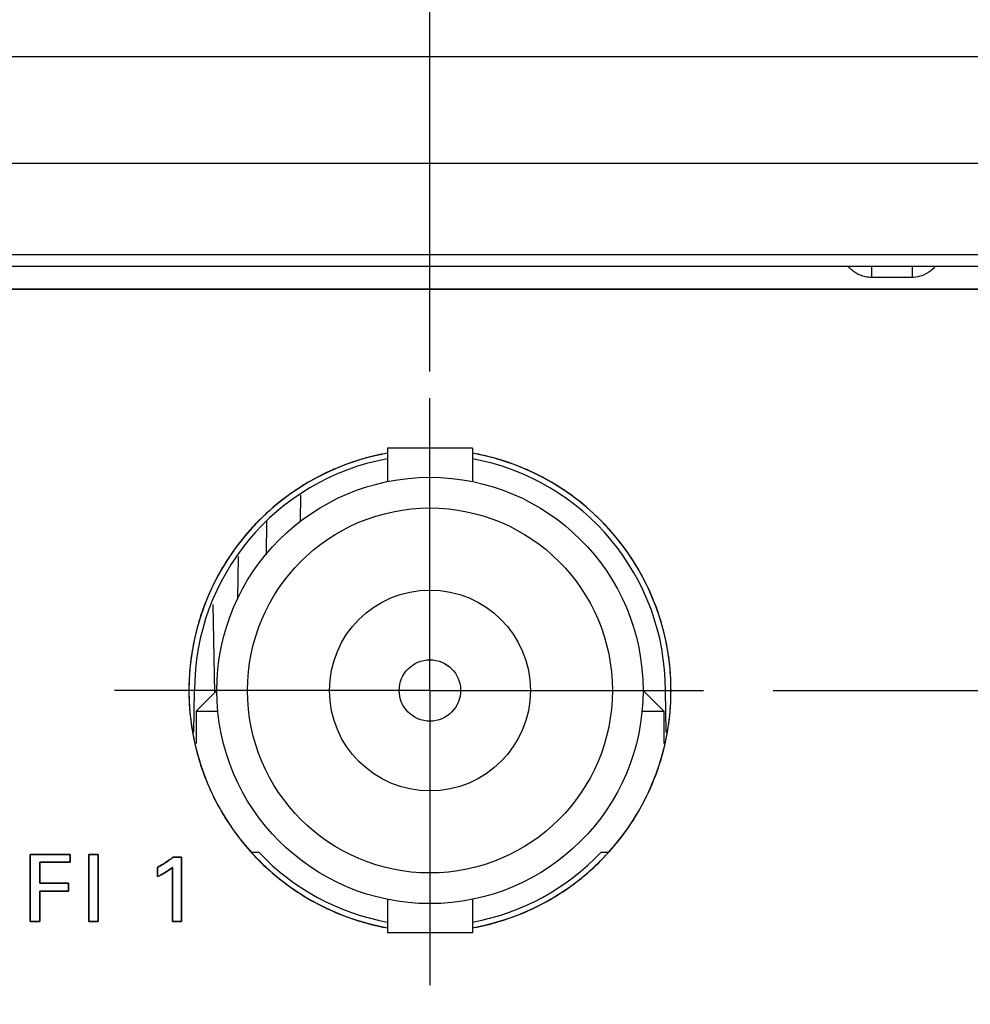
# Model space of a CAD drawing. Header units: inches. Extents: x 0 to 34, y 0 to 22.
# Tile 58 of 73: x 28.298 to 29.15, y 11.021 to 11.903. Entities that reach past the tile are written whole.
import ezdxf

# ---------------------------------------------------------------- set-up
doc = ezdxf.new("R2010")
doc.units = ezdxf.units.IN
doc.header["$LTSCALE"] = 1.87
doc.header["$MEASUREMENT"] = 0
doc.linetypes.add('CENTER', pattern=[0.6, 0.375, -0.075, 0.075, -0.075])
doc.layers.get('0').update_dxf_attribs({"linetype": 'CONTINUOUS'})
for name, color, linetype in [('DATUMCURVES', 7, 'CONTINUOUS'), ('DEFAULT_1', 7, 'CENTER'), ('DIMENSIONS', 7, 'CONTINUOUS')]:
    doc.layers.add(name, color=color, linetype=linetype)
doc.styles.get("Standard").update_dxf_attribs({"font": 'txt', "width": 0.8})
doc.dimstyles.new('DIMSTYLE_1', dxfattribs={"dimtxt": 0.125, "dimasz": 0.18, "dimexe": 0.18, "dimexo": 0.0625, "dimgap": 0.09, "dimtad": 0, "dimtih": 1, "dimtoh": 1, "dimdec": 3, "dimzin": 4, "dimdsep": 46, "dimtxsty": 'STANDARD', "dimblk": '_FILLED', "dimblk1": '_FILLED', "dimblk2": '_FILLED', "dimcen": 0.09, "dimadec": 0, "dimazin": 0, "dimtp": 0.001, "dimtm": 0.001, "dimtfac": 1, "dimtdec": 3, "dimtofl": 0, "dimtmove": 0, "dimatfit": 3, "dimldrblk": '_FILLED', "dimfxl": 1, "dimtolj": 1, "dimtzin": 4, "dimarcsym": 0})

# ---------------------------------------------------------------- blocks, each defined once
blk = doc.blocks.new('_FILLED')
at = {"color": 0, "linetype": 'BYBLOCK'}
blk.add_solid([(0, 0), (-1, 0.1736), (-1, -0.1736)], dxfattribs=at)
blk = doc.blocks.new('*D4')
at = {"layer": 'DIMENSIONS', "color": 2, "linetype": 'CONTINUOUS'}
for p, q in [((28.66545, 11.58765), (28.66545, 13.49472)), ((30.21208, 11.21922), (30.21208, 13.49472)), ((28.66545, 13.36972), (28.30545, 13.36972)), ((30.21208, 13.36972), (30.57208, 13.36972))]:
    blk.add_line(p, q, dxfattribs=at)
at = {"layer": 'DIMENSIONS', "color": 2, "linetype": 'CONTINUOUS', "xscale": 0.18, "yscale": 0.18, "zscale": 0.18}
blk.add_blockref('_FILLED', (28.66545, 13.36972), dxfattribs=at)
at = {"layer": 'DIMENSIONS', "color": 2, "linetype": 'CONTINUOUS', "xscale": 0.18, "yscale": 0.18, "zscale": 0.18, "rotation": 180}
blk.add_blockref('_FILLED', (30.21208, 13.36972), dxfattribs=at)
at = {"layer": 'DIMENSIONS', "color": 2, "linetype": 'CONTINUOUS', "width": 0.8}
for s, p in [('[', (29.44134, 13.30722)), (']', (30.04134, 13.30722)), ('1.547', (28.81634, 13.30722)), ('39.28', (29.54134, 13.30722))]:
    blk.add_text(s, height=0.125, dxfattribs=at).set_placement(p)
blk = doc.blocks.new('*D5')
at = {"layer": 'DIMENSIONS', "color": 2, "linetype": 'CONTINUOUS'}
for p, q in [((31.31045, 11.30172), (31.31045, 11.66172)), ((28.97312, 11.30172), (31.43545, 11.30172)), ((30.1651, 10.55572), (31.43545, 10.55572)), ((31.31045, 10.55572), (31.31045, 10.19572))]:
    blk.add_line(p, q, dxfattribs=at)
at = {"layer": 'DIMENSIONS', "color": 2, "linetype": 'CONTINUOUS', "xscale": 0.18, "yscale": 0.18, "zscale": 0.18}
for p, rotation in [((31.31045, 11.30172), 270), ((31.31045, 10.55572), 90)]:
    blk.add_blockref('_FILLED', p, dxfattribs=dict(at, rotation=rotation))
at = {"layer": 'DIMENSIONS', "color": 2, "linetype": 'CONTINUOUS', "width": 0.8}
for s, p in [('[', (31.22295, 10.8861)), (']', (31.82295, 10.8861)), ('.746', (30.69795, 10.8861)), ('18.95', (31.32295, 10.8861))]:
    blk.add_text(s, height=0.125, dxfattribs=at).set_placement(p)
blk = doc.blocks.new('*D11')
at = {"layer": 'DIMENSIONS', "color": 2, "linetype": 'CONTINUOUS'}
for p, q in [((27.90045, 11.60738), (27.90045, 12.74472)), ((28.66545, 11.62623), (28.66545, 12.74472)), ((27.90045, 12.61972), (27.58313, 12.61972)), ((28.66545, 12.61972), (29.02545, 12.61972))]:
    blk.add_line(p, q, dxfattribs=at)
at = {"layer": 'DIMENSIONS', "color": 2, "linetype": 'CONTINUOUS', "xscale": 0.18, "yscale": 0.18, "zscale": 0.18}
blk.add_blockref('_FILLED', (27.90045, 12.61972), dxfattribs=at)
at = {"layer": 'DIMENSIONS', "color": 2, "linetype": 'CONTINUOUS', "xscale": 0.18, "yscale": 0.18, "zscale": 0.18, "rotation": 180}
blk.add_blockref('_FILLED', (28.66545, 12.61972), dxfattribs=at)
at = {"layer": 'DIMENSIONS', "color": 2, "linetype": 'CONTINUOUS', "width": 0.8}
for s, p in [('[', (26.82063, 12.55722)), (']', (27.42063, 12.55722)), ('2X ', (25.99563, 12.55722)), ('.765', (26.29563, 12.55722)), ('19.43', (26.92063, 12.55722))]:
    blk.add_text(s, height=0.125, dxfattribs=at).set_placement(p)

msp = doc.modelspace()

# ---------------------------------------------------------------- linework, layer by layer
at = {"color": 7, "linetype": 'CONTINUOUS'}
for p, q in [((26.35709, 11.86972), (30.01382, 11.86972)), ((26.34853, 11.77408), (30.02238, 11.77408)), ((30.10661, 11.69216), (26.26429, 11.69216)), ((30.11853, 11.68172), (26.25238, 11.68172)), ((29.06098, 11.68172), (29.06098, 11.67181)), ((29.09742, 11.68172), (29.09742, 11.67181)), ((29.09742, 11.67181), (29.06098, 11.67181)), ((26.30545, 11.66122), (30.06545, 11.66122)), ((28.62745, 11.51872), (28.62745, 11.4889)), ((28.70345, 11.51872), (28.62745, 11.51872)), ((28.70345, 11.51872), (28.70345, 11.4889)), ((28.5494, 11.45302), (28.54982, 11.47668)), ((28.51889, 11.42331), (28.51941, 11.45335)), ((28.4932, 11.38344), (28.49387, 11.42175)), ((28.47098, 11.37889), (28.47237, 11.29964)), ((28.4538, 11.26426), (28.45445, 11.30172)), ((28.47445, 11.30172), (28.45595, 11.28322)), ((28.85645, 11.30172), (28.87495, 11.28322)), ((28.8771, 11.26426), (28.87645, 11.30172)), ((28.45595, 11.28322), (28.45595, 11.25413)), ((28.45595, 11.28322), (28.47535, 11.28322)), ((28.85555, 11.28322), (28.87495, 11.28322)), ((28.87495, 11.28322), (28.87495, 11.25413)), ((28.30737, 11.15484), (28.30737, 11.09467)), ((28.34321, 11.15484), (28.30737, 11.15484)), ((28.34321, 11.14774), (28.34321, 11.15484)), ((28.35978, 11.15484), (28.35978, 11.09467)), ((28.36811, 11.15484), (28.35978, 11.15484)), ((28.36811, 11.09467), (28.36811, 11.15484)), ((28.44271, 11.15233), (28.43528, 11.15233)), ((28.44271, 11.09467), (28.44271, 11.15233)), ((28.50545, 11.15672), (28.51217, 11.15672)), ((28.81873, 11.15672), (28.82545, 11.15672)), ((28.31586, 11.129), (28.31586, 11.14774)), ((28.31586, 11.14774), (28.34321, 11.14774)), ((28.42128, 11.14325), (28.42128, 11.13491)), ((28.43471, 11.14325), (28.43471, 11.09467)), ((28.34161, 11.129), (28.31586, 11.129)), ((28.34161, 11.12199), (28.34161, 11.129)), ((28.31586, 11.09467), (28.31586, 11.12199)), ((28.31586, 11.12199), (28.34161, 11.12199)), ((28.62745, 11.11454), (28.62745, 11.08472)), ((28.70345, 11.11454), (28.70345, 11.08472)), ((28.30737, 11.09467), (28.31586, 11.09467)), ((28.35978, 11.09467), (28.36811, 11.09467)), ((28.43471, 11.09467), (28.44271, 11.09467)), ((28.70345, 11.08472), (28.62745, 11.08472))]:
    msp.add_line(p, q, dxfattribs=at)
for radius in [0.191, 0.1635, 0.09, 0.0275]:
    msp.add_circle((28.66545, 11.30172), radius, dxfattribs=at)
for radius, start, end in [(0.216, 100.16703, 259.83297), (0.216, 280.16703, 79.83297), (0.211, 100.45176, 180), (0.211, 0, 79.54824), (0.211, 223.40917, 259.5668), (0.211, 280.4332, 316.59083)]:
    msp.add_arc((28.66545, 11.30172), radius, start, end, dxfattribs=at)
for points, knots in [([(29.04431, 11.67771), (29.04341, 11.67842), (29.04196, 11.6797), (29.04064, 11.68111), (29.04012, 11.68171)], [0, 0, 0, 0, 0.589111, 1, 1, 1, 1]), ([(29.05576, 11.67234), (29.05422, 11.67266), (29.05135, 11.67352), (29.04866, 11.67484), (29.04745, 11.67556)], [0, 0, 0, 0, 0.526548, 1, 1, 1, 1]), ([(29.11424, 11.67784), (29.11183, 11.67592), (29.10698, 11.67316), (29.10152, 11.67203), (29.09911, 11.67187)], [0, 0, 0, 0, 0.560218, 1, 1, 1, 1]), ([(28.43528, 11.15233), (28.43438, 11.15156), (28.4315, 11.14936), (28.42847, 11.14736), (28.42638, 11.1461)], [0, 0, 0, 0, 0.326184, 1, 1, 1, 1])]:
    msp.add_open_spline(points, degree=3, knots=knots, dxfattribs=at)
for points in [[(29.11812, 11.68153), (29.11693, 11.68019), (29.11564, 11.67895), (29.11424, 11.67784)], [(29.04745, 11.67556), (29.04635, 11.67621), (29.0453, 11.67693), (29.04431, 11.67771)], [(29.06098, 11.67181), (29.05924, 11.67181), (29.05748, 11.67199), (29.05576, 11.67234)], [(29.09911, 11.67187), (29.09854, 11.67183), (29.09798, 11.67181), (29.09742, 11.67181)], [(28.42638, 11.1461), (28.42471, 11.1451), (28.423, 11.14415), (28.42128, 11.14325)], [(28.43069, 11.14021), (28.43208, 11.14116), (28.43342, 11.14217), (28.43471, 11.14325)], [(28.42128, 11.13491), (28.42242, 11.13545), (28.42356, 11.13601), (28.42468, 11.13661)], [(28.42468, 11.13661), (28.42675, 11.1377), (28.42876, 11.1389), (28.43069, 11.14021)]]:
    msp.add_open_spline(points, degree=3, dxfattribs=at)
at = {"layer": 'DATUMCURVES', "color": 40, "linetype": 'CONTINUOUS'}
for points, knots in [([(30.06544, 11.66121, 3.1355), (29.86961, 11.66121, 3.1355), (28.61628, 11.66121, 3.1355), (27.36296, 11.66121, 3.1355), (26.30546, 11.66121, 3.1355)], [0, 0, 0, 0, 0.15625, 1, 1, 1, 1]), ([(30.06544, 11.66121, 3.1355), (29.86961, 11.66121, 3.1355), (28.61628, 11.66121, 3.1355), (27.36295, 11.66121, 3.1355), (26.30546, 11.66121, 3.1355)], [0, 0, 0, 0, 0.15625, 1, 1, 1, 1]), ([(28.62066, 11.51304, 3.1355), (28.60706, 11.51017, 3.1355), (28.59265, 11.50561, 3.1355), (28.57897, 11.49968, 3.1355), (28.57777, 11.49915, 3.1355)], [0, 0, 0, 0, 0.912137, 1, 1, 1, 1]), ([(28.62022, 11.51293, 3.1355), (28.60678, 11.51006, 3.1355), (28.59256, 11.50555, 3.1355), (28.57905, 11.4997, 3.1355), (28.5779, 11.49919, 3.1355)], [0, 0, 0, 0, 0.914018, 1, 1, 1, 1]), ([(28.62744, 11.51435, 3.1355), (28.6256, 11.51403, 3.1355), (28.62333, 11.51359, 3.1355), (28.62108, 11.51312, 3.1355), (28.62066, 11.51304, 3.1355)], [0, 0, 0, 0, 0.813273, 1, 1, 1, 1]), ([(28.62744, 11.51434, 3.1355), (28.6256, 11.51401, 3.1355), (28.62338, 11.51359, 3.1355), (28.62117, 11.51313, 3.1355), (28.62079, 11.51305, 3.1355)], [0, 0, 0, 0, 0.828822, 1, 1, 1, 1]), ([(28.7105, 11.51298, 3.1355), (28.71, 11.51309, 3.1355), (28.70766, 11.51358, 3.1355), (28.70531, 11.51403, 3.1355), (28.70346, 11.51436, 3.1355)], [0, 0, 0, 0, 0.215278, 1, 1, 1, 1]), ([(28.71013, 11.51305, 3.1355), (28.70975, 11.51313, 3.1355), (28.70754, 11.51359, 3.1355), (28.70531, 11.51401, 3.1355), (28.70346, 11.51434, 3.1355)], [0, 0, 0, 0, 0.172129, 1, 1, 1, 1]), ([(28.75345, 11.49901, 3.1355), (28.75216, 11.49959, 3.1355), (28.73845, 11.50555, 3.1355), (28.72401, 11.51012, 3.1355), (28.7105, 11.51298, 3.1355)], [0, 0, 0, 0, 0.095279, 1, 1, 1, 1]), ([(28.75306, 11.49917, 3.1355), (28.75189, 11.49969, 3.1355), (28.73836, 11.50555, 3.1355), (28.72411, 11.51007, 3.1355), (28.71065, 11.51294, 3.1355)], [0, 0, 0, 0, 0.086784, 1, 1, 1, 1]), ([(28.57777, 11.49915, 3.1355), (28.56617, 11.49399, 3.1355), (28.55299, 11.48666, 3.1355), (28.54072, 11.47807, 3.1355), (28.53877, 11.47666, 3.1355)], [0, 0, 0, 0, 0.839214, 1, 1, 1, 1]), ([(28.57728, 11.49891, 3.1355), (28.56586, 11.4938, 3.1355), (28.55288, 11.48656, 3.1355), (28.5408, 11.47811, 3.1355), (28.53888, 11.47672, 3.1355)], [0, 0, 0, 0, 0.839872, 1, 1, 1, 1]), ([(28.79254, 11.47637, 3.1355), (28.79047, 11.47788, 3.1355), (28.77817, 11.48651, 3.1355), (28.76495, 11.49388, 3.1355), (28.75345, 11.49901, 3.1355)], [0, 0, 0, 0, 0.17112, 1, 1, 1, 1]), ([(28.79211, 11.47667, 3.1355), (28.79017, 11.47807, 3.1355), (28.77805, 11.48656, 3.1355), (28.76502, 11.49382, 3.1355), (28.75357, 11.49894, 3.1355)], [0, 0, 0, 0, 0.16164, 1, 1, 1, 1]), ([(28.53829, 11.4763, 3.1355), (28.52921, 11.46968, 3.1355), (28.51794, 11.46003, 3.1355), (28.50774, 11.44931, 3.1355), (28.50534, 11.44667, 3.1355)], [0, 0, 0, 0, 0.758686, 1, 1, 1, 1]), ([(28.53822, 11.47624, 3.1355), (28.52916, 11.46962, 3.1355), (28.51794, 11.46001, 3.1355), (28.50778, 11.44934, 3.1355), (28.5054, 11.44672, 3.1355)], [0, 0, 0, 0, 0.75978, 1, 1, 1, 1]), ([(28.82567, 11.44657, 3.1355), (28.82324, 11.44925, 3.1355), (28.81299, 11.46003, 3.1355), (28.80166, 11.46972, 3.1355), (28.79254, 11.47637, 3.1355)], [0, 0, 0, 0, 0.242899, 1, 1, 1, 1]), ([(28.82559, 11.44664, 3.1355), (28.82319, 11.44929, 3.1355), (28.81299, 11.46001, 3.1355), (28.80171, 11.46967, 3.1355), (28.79262, 11.47629, 3.1355)], [0, 0, 0, 0, 0.241623, 1, 1, 1, 1]), ([(28.50453, 11.44576, 3.1355), (28.49796, 11.43843, 3.1355), (28.48883, 11.42674, 3.1355), (28.48094, 11.41415, 3.1355), (28.47845, 11.40985, 3.1355)], [0, 0, 0, 0, 0.666142, 1, 1, 1, 1]), ([(28.50448, 11.44569, 3.1355), (28.49792, 11.43837, 3.1355), (28.48883, 11.42672, 3.1355), (28.48097, 11.41418, 3.1355), (28.47849, 11.40991, 3.1355)], [0, 0, 0, 0, 0.666762, 1, 1, 1, 1]), ([(28.88147, 11.30169, 3.1355), (28.88147, 11.30909, 3.1355), (28.88071, 11.3239, 3.1355), (28.87632, 11.35249, 3.1355), (28.86571, 11.38641, 3.1355), (28.84755, 11.41976, 3.1355), (28.8329, 11.43852, 3.1355), (28.82628, 11.44589, 3.1355)], [0, 0, 0, 0, 0.134536, 0.269073, 0.538145, 0.807218, 1, 1, 1, 1]), ([(28.85254, 11.40971, 3.1355), (28.85003, 11.41405, 3.1355), (28.84211, 11.42671, 3.1355), (28.83294, 11.43845, 3.1355), (28.82635, 11.4458, 3.1355)], [0, 0, 0, 0, 0.335439, 1, 1, 1, 1]), ([(28.47849, 11.40991, 3.1355), (28.47399, 11.40215, 3.1355), (28.4637, 11.38158, 3.1355), (28.45466, 11.35265, 3.1355), (28.45137, 11.33141, 3.1355), (28.45063, 11.32433, 3.1355)], [0, 0, 0, 0, 0.302486, 0.771558, 1, 1, 1, 1]), ([(28.47845, 11.40985, 3.1355), (28.47397, 11.40212, 3.1355), (28.4637, 11.38157, 3.1355), (28.45466, 11.35266, 3.1355), (28.45137, 11.33141, 3.1355), (28.45063, 11.32432, 3.1355)], [0, 0, 0, 0, 0.301808, 0.771215, 1, 1, 1, 1]), ([(28.88146, 11.30168, 3.1355), (28.88146, 11.30908, 3.1355), (28.88071, 11.32389, 3.1355), (28.87632, 11.35247, 3.1355), (28.86724, 11.38151, 3.1355), (28.857, 11.40202, 3.1355), (28.85254, 11.40971, 3.1355)], [0, 0, 0, 0, 0.189428, 0.378856, 0.757712, 1, 1, 1, 1]), ([(28.45063, 11.32433, 3.1355), (28.45061, 11.32414, 3.1355), (28.44984, 11.31668, 3.1355), (28.44933, 11.30661, 3.1355), (28.4495, 11.29674, 3.1355), (28.44958, 11.29428, 3.1355)], [0, 0, 0, 0, 0.019115, 0.754779, 1, 1, 1, 1]), ([(28.45063, 11.32432, 3.1355), (28.45061, 11.32414, 3.1355), (28.44985, 11.31669, 3.1355), (28.44946, 11.30909, 3.1355), (28.44946, 11.30169, 3.1355)], [0, 0, 0, 0, 0.024596, 1, 1, 1, 1]), ([(28.44946, 11.30169, 3.1355), (28.44946, 11.29428, 3.1355), (28.4502, 11.27974, 3.1355), (28.45233, 11.2657, 3.1355), (28.45369, 11.25892, 3.1355)], [0, 0, 0, 0, 0.509169, 1, 1, 1, 1]), ([(28.87721, 11.25881, 3.1355), (28.87858, 11.26563, 3.1355), (28.88072, 11.2797, 3.1355), (28.88147, 11.29428, 3.1355), (28.88147, 11.30169, 3.1355)], [0, 0, 0, 0, 0.492149, 1, 1, 1, 1]), ([(28.87721, 11.2588, 3.1355), (28.87858, 11.26562, 3.1355), (28.88072, 11.27969, 3.1355), (28.88146, 11.29427, 3.1355), (28.88146, 11.30168, 3.1355)], [0, 0, 0, 0, 0.492052, 1, 1, 1, 1]), ([(28.44958, 11.29428, 3.1355), (28.44975, 11.28935, 3.1355), (28.45056, 11.27734, 3.1355), (28.45233, 11.26568, 3.1355), (28.45369, 11.2589, 3.1355)], [0, 0, 0, 0, 0.408769, 1, 1, 1, 1]), ([(28.45369, 11.25892, 3.1355), (28.45374, 11.25866, 3.1355), (28.45665, 11.24435, 3.1355), (28.46521, 11.21697, 3.1355), (28.48342, 11.18354, 3.1355), (28.49813, 11.16473, 3.1355), (28.5048, 11.1573, 3.1355)], [0, 0, 0, 0, 0.006571, 0.37148, 0.736388, 1, 1, 1, 1]), ([(28.45369, 11.2589, 3.1355), (28.45374, 11.25865, 3.1355), (28.45665, 11.24434, 3.1355), (28.46521, 11.21695, 3.1355), (28.48343, 11.1835, 3.1355), (28.49816, 11.16466, 3.1355), (28.50487, 11.15722, 3.1355)], [0, 0, 0, 0, 0.006519, 0.371138, 0.735758, 1, 1, 1, 1]), ([(28.82559, 11.1567, 3.1355), (28.83247, 11.1643, 3.1355), (28.84738, 11.18329, 3.1355), (28.86571, 11.21695, 3.1355), (28.87426, 11.24431, 3.1355), (28.87717, 11.25858, 3.1355), (28.87721, 11.2588, 3.1355)], [0, 0, 0, 0, 0.268939, 0.631632, 0.994325, 1, 1, 1, 1]), ([(28.82599, 11.15716, 3.1355), (28.83272, 11.16462, 3.1355), (28.84748, 11.18348, 3.1355), (28.86571, 11.21697, 3.1355), (28.87427, 11.24432, 3.1355), (28.87717, 11.25859, 3.1355), (28.87721, 11.25881, 3.1355)], [0, 0, 0, 0, 0.265133, 0.629748, 0.994364, 1, 1, 1, 1]), ([(28.30737, 11.15484, 3.1355), (28.30923, 11.15484, 3.1355), (28.32118, 11.15484, 3.1355), (28.33312, 11.15484, 3.1355), (28.3432, 11.15484, 3.1355)], [0, 0, 0, 0, 0.15625, 1, 1, 1, 1]), ([(28.30737, 11.09467, 3.1355), (28.30737, 11.09781, 3.1355), (28.30737, 11.11786, 3.1355), (28.30737, 11.13792, 3.1355), (28.30737, 11.15484, 3.1355)], [0, 0, 0, 0, 0.15625, 1, 1, 1, 1]), ([(28.30737, 11.09466, 3.1355), (28.30737, 11.09779, 3.1355), (28.30737, 11.11785, 3.1355), (28.30737, 11.1379, 3.1355), (28.30737, 11.15482, 3.1355)], [0, 0, 0, 0, 0.15625, 1, 1, 1, 1]), ([(28.30737, 11.15482, 3.1355), (28.30923, 11.15482, 3.1355), (28.32118, 11.15482, 3.1355), (28.33312, 11.15482, 3.1355), (28.3432, 11.15482, 3.1355)], [0, 0, 0, 0, 0.15625, 1, 1, 1, 1]), ([(28.3432, 11.15484, 3.1355), (28.3432, 11.15447, 3.1355), (28.3432, 11.15211, 3.1355), (28.3432, 11.14975, 3.1355), (28.3432, 11.14776, 3.1355)], [0, 0, 0, 0, 0.15625, 1, 1, 1, 1]), ([(28.3432, 11.15482, 3.1355), (28.3432, 11.15446, 3.1355), (28.3432, 11.1521, 3.1355), (28.3432, 11.14974, 3.1355), (28.3432, 11.14774, 3.1355)], [0, 0, 0, 0, 0.15625, 1, 1, 1, 1]), ([(28.35978, 11.09467, 3.1355), (28.35978, 11.09781, 3.1355), (28.35978, 11.11786, 3.1355), (28.35978, 11.13792, 3.1355), (28.35978, 11.15484, 3.1355)], [0, 0, 0, 0, 0.15625, 1, 1, 1, 1]), ([(28.35978, 11.15484, 3.1355), (28.36022, 11.15484, 3.1355), (28.363, 11.15484, 3.1355), (28.36577, 11.15484, 3.1355), (28.36812, 11.15484, 3.1355)], [0, 0, 0, 0, 0.15625, 1, 1, 1, 1]), ([(28.35979, 11.09466, 3.1355), (28.35979, 11.09779, 3.1355), (28.35979, 11.11785, 3.1355), (28.35979, 11.1379, 3.1355), (28.35979, 11.15482, 3.1355)], [0, 0, 0, 0, 0.15625, 1, 1, 1, 1]), ([(28.35979, 11.15482, 3.1355), (28.36022, 11.15482, 3.1355), (28.363, 11.15482, 3.1355), (28.36578, 11.15482, 3.1355), (28.36812, 11.15482, 3.1355)], [0, 0, 0, 0, 0.15625, 1, 1, 1, 1]), ([(28.36812, 11.15484, 3.1355), (28.36812, 11.15171, 3.1355), (28.36812, 11.13165, 3.1355), (28.36812, 11.11159, 3.1355), (28.36812, 11.09467, 3.1355)], [0, 0, 0, 0, 0.15625, 1, 1, 1, 1]), ([(28.36812, 11.15482, 3.1355), (28.36812, 11.15169, 3.1355), (28.36812, 11.13163, 3.1355), (28.36812, 11.11158, 3.1355), (28.36812, 11.09466, 3.1355)], [0, 0, 0, 0, 0.15625, 1, 1, 1, 1]), ([(28.43126, 11.14928, 3.1355), (28.43167, 11.14957, 3.1355), (28.43304, 11.15055, 3.1355), (28.43438, 11.15157, 3.1355), (28.43528, 11.15233, 3.1355)], [0, 0, 0, 0, 0.297035, 1, 1, 1, 1]), ([(28.4313, 11.14931, 3.1355), (28.4317, 11.14959, 3.1355), (28.43306, 11.15056, 3.1355), (28.43438, 11.15158, 3.1355), (28.43528, 11.15234, 3.1355)], [0, 0, 0, 0, 0.291343, 1, 1, 1, 1]), ([(28.43528, 11.15234, 3.1355), (28.43567, 11.15234, 3.1355), (28.43814, 11.15234, 3.1355), (28.44062, 11.15234, 3.1355), (28.4427, 11.15234, 3.1355)], [0, 0, 0, 0, 0.15625, 1, 1, 1, 1]), ([(28.43528, 11.15233, 3.1355), (28.43567, 11.15233, 3.1355), (28.43814, 11.15233, 3.1355), (28.44062, 11.15233, 3.1355), (28.4427, 11.15233, 3.1355)], [0, 0, 0, 0, 0.15625, 1, 1, 1, 1]), ([(28.4427, 11.15234, 3.1355), (28.4427, 11.14934, 3.1355), (28.4427, 11.13012, 3.1355), (28.4427, 11.11089, 3.1355), (28.4427, 11.09467, 3.1355)], [0, 0, 0, 0, 0.15625, 1, 1, 1, 1]), ([(28.4427, 11.15233, 3.1355), (28.4427, 11.14933, 3.1355), (28.4427, 11.1301, 3.1355), (28.4427, 11.11088, 3.1355), (28.4427, 11.09466, 3.1355)], [0, 0, 0, 0, 0.15625, 1, 1, 1, 1]), ([(28.50533, 11.1567, 3.1355), (28.50773, 11.15405, 3.1355), (28.51973, 11.14145, 3.1355), (28.5439, 11.12148, 3.1355), (28.58073, 11.10142, 3.1355), (28.60964, 11.09238, 3.1355), (28.6256, 11.08933, 3.1355), (28.62744, 11.089, 3.1355)], [0, 0, 0, 0, 0.076278, 0.371362, 0.666446, 0.96153, 1, 1, 1, 1]), ([(28.50535, 11.1567, 3.1355), (28.50774, 11.15406, 3.1355), (28.51973, 11.14146, 3.1355), (28.5439, 11.1215, 3.1355), (28.58073, 11.10143, 3.1355), (28.60964, 11.09239, 3.1355), (28.6256, 11.08934, 3.1355), (28.62744, 11.08901, 3.1355)], [0, 0, 0, 0, 0.076151, 0.371276, 0.666402, 0.961528, 1, 1, 1, 1]), ([(28.70346, 11.08901, 3.1355), (28.70531, 11.08934, 3.1355), (28.72127, 11.09239, 3.1355), (28.75018, 11.10143, 3.1355), (28.78702, 11.1215, 3.1355), (28.81119, 11.14146, 3.1355), (28.82318, 11.15406, 3.1355), (28.82558, 11.1567, 3.1355)], [0, 0, 0, 0, 0.038548, 0.333651, 0.628753, 0.923855, 1, 1, 1, 1]), ([(28.70346, 11.089, 3.1355), (28.70531, 11.08933, 3.1355), (28.72127, 11.09238, 3.1355), (28.75018, 11.10142, 3.1355), (28.78702, 11.12148, 3.1355), (28.81119, 11.14145, 3.1355), (28.82319, 11.15405, 3.1355), (28.82559, 11.1567, 3.1355)], [0, 0, 0, 0, 0.03854, 0.333603, 0.628665, 0.923728, 1, 1, 1, 1]), ([(28.31587, 11.14776, 3.1355), (28.31587, 11.14678, 3.1355), (28.31587, 11.14053, 3.1355), (28.31587, 11.13429, 3.1355), (28.31587, 11.12901, 3.1355)], [0, 0, 0, 0, 0.15625, 1, 1, 1, 1]), ([(28.3432, 11.14776, 3.1355), (28.34178, 11.14776, 3.1355), (28.33267, 11.14776, 3.1355), (28.32355, 11.14776, 3.1355), (28.31587, 11.14776, 3.1355)], [0, 0, 0, 0, 0.15625, 1, 1, 1, 1]), ([(28.31587, 11.14774, 3.1355), (28.31587, 11.14677, 3.1355), (28.31587, 11.14052, 3.1355), (28.31587, 11.13427, 3.1355), (28.31587, 11.129, 3.1355)], [0, 0, 0, 0, 0.15625, 1, 1, 1, 1]), ([(28.3432, 11.14774, 3.1355), (28.34178, 11.14774, 3.1355), (28.33267, 11.14774, 3.1355), (28.32356, 11.14774, 3.1355), (28.31587, 11.14774, 3.1355)], [0, 0, 0, 0, 0.15625, 1, 1, 1, 1]), ([(28.42129, 11.13493, 3.1355), (28.42129, 11.13536, 3.1355), (28.42129, 11.13814, 3.1355), (28.42129, 11.14091, 3.1355), (28.42129, 11.14326, 3.1355)], [0, 0, 0, 0, 0.15625, 1, 1, 1, 1]), ([(28.42129, 11.13491, 3.1355), (28.42129, 11.13535, 3.1355), (28.42129, 11.13812, 3.1355), (28.42129, 11.1409, 3.1355), (28.42129, 11.14324, 3.1355)], [0, 0, 0, 0, 0.15625, 1, 1, 1, 1]), ([(28.4347, 11.09467, 3.1355), (28.4347, 11.0972, 3.1355), (28.4347, 11.1134, 3.1355), (28.4347, 11.12959, 3.1355), (28.4347, 11.14326, 3.1355)], [0, 0, 0, 0, 0.15625, 1, 1, 1, 1]), ([(28.4347, 11.09466, 3.1355), (28.4347, 11.09719, 3.1355), (28.4347, 11.11338, 3.1355), (28.4347, 11.12958, 3.1355), (28.4347, 11.14324, 3.1355)], [0, 0, 0, 0, 0.15625, 1, 1, 1, 1]), ([(28.31587, 11.12901, 3.1355), (28.31721, 11.12901, 3.1355), (28.32579, 11.12901, 3.1355), (28.33437, 11.12901, 3.1355), (28.34162, 11.12901, 3.1355)], [0, 0, 0, 0, 0.15625, 1, 1, 1, 1]), ([(28.31587, 11.129, 3.1355), (28.31721, 11.129, 3.1355), (28.32579, 11.129, 3.1355), (28.33438, 11.129, 3.1355), (28.34162, 11.129, 3.1355)], [0, 0, 0, 0, 0.15625, 1, 1, 1, 1]), ([(28.34162, 11.12901, 3.1355), (28.34162, 11.12865, 3.1355), (28.34162, 11.12631, 3.1355), (28.34162, 11.12397, 3.1355), (28.34162, 11.122, 3.1355)], [0, 0, 0, 0, 0.15625, 1, 1, 1, 1]), ([(28.34162, 11.129, 3.1355), (28.34162, 11.12864, 3.1355), (28.34162, 11.1263, 3.1355), (28.34162, 11.12397, 3.1355), (28.34162, 11.122, 3.1355)], [0, 0, 0, 0, 0.15625, 1, 1, 1, 1]), ([(28.31587, 11.122, 3.1355), (28.31587, 11.12058, 3.1355), (28.31587, 11.11146, 3.1355), (28.31587, 11.10235, 3.1355), (28.31587, 11.09466, 3.1355)], [0, 0, 0, 0, 0.15625, 1, 1, 1, 1]), ([(28.34162, 11.122, 3.1355), (28.34027, 11.122, 3.1355), (28.33169, 11.122, 3.1355), (28.32311, 11.122, 3.1355), (28.31587, 11.122, 3.1355)], [0, 0, 0, 0, 0.15625, 1, 1, 1, 1]), ([(28.31587, 11.122, 3.1355), (28.31587, 11.12058, 3.1355), (28.31587, 11.11147, 3.1355), (28.31587, 11.10236, 3.1355), (28.31587, 11.09467, 3.1355)], [0, 0, 0, 0, 0.15625, 1, 1, 1, 1]), ([(28.34162, 11.122, 3.1355), (28.34027, 11.122, 3.1355), (28.33169, 11.122, 3.1355), (28.32311, 11.122, 3.1355), (28.31587, 11.122, 3.1355)], [0, 0, 0, 0, 0.15625, 1, 1, 1, 1]), ([(28.31587, 11.09467, 3.1355), (28.31542, 11.09467, 3.1355), (28.31259, 11.09467, 3.1355), (28.30976, 11.09467, 3.1355), (28.30737, 11.09467, 3.1355)], [0, 0, 0, 0, 0.15625, 1, 1, 1, 1]), ([(28.31587, 11.09466, 3.1355), (28.31543, 11.09466, 3.1355), (28.31259, 11.09466, 3.1355), (28.30976, 11.09466, 3.1355), (28.30737, 11.09466, 3.1355)], [0, 0, 0, 0, 0.15625, 1, 1, 1, 1]), ([(28.36812, 11.09467, 3.1355), (28.36768, 11.09467, 3.1355), (28.36491, 11.09467, 3.1355), (28.36213, 11.09467, 3.1355), (28.35978, 11.09467, 3.1355)], [0, 0, 0, 0, 0.15625, 1, 1, 1, 1]), ([(28.36812, 11.09466, 3.1355), (28.36768, 11.09466, 3.1355), (28.36491, 11.09466, 3.1355), (28.36213, 11.09466, 3.1355), (28.35979, 11.09466, 3.1355)], [0, 0, 0, 0, 0.15625, 1, 1, 1, 1]), ([(28.4427, 11.09467, 3.1355), (28.44229, 11.09467, 3.1355), (28.43962, 11.09467, 3.1355), (28.43695, 11.09467, 3.1355), (28.4347, 11.09467, 3.1355)], [0, 0, 0, 0, 0.15625, 1, 1, 1, 1]), ([(28.4427, 11.09466, 3.1355), (28.44229, 11.09466, 3.1355), (28.43962, 11.09466, 3.1355), (28.43695, 11.09466, 3.1355), (28.4347, 11.09466, 3.1355)], [0, 0, 0, 0, 0.15625, 1, 1, 1, 1])]:
    msp.add_open_spline(points, degree=3, knots=knots, dxfattribs=at)
for points in [[(28.62079, 11.51305, 3.1355), (28.6206, 11.51301, 3.1355), (28.62041, 11.51297, 3.1355), (28.62022, 11.51293, 3.1355)], [(28.71065, 11.51294, 3.1355), (28.71048, 11.51297, 3.1355), (28.71031, 11.51301, 3.1355), (28.71013, 11.51305, 3.1355)], [(28.5779, 11.49919, 3.1355), (28.57769, 11.4991, 3.1355), (28.57749, 11.49901, 3.1355), (28.57728, 11.49891, 3.1355)], [(28.75357, 11.49894, 3.1355), (28.7534, 11.49902, 3.1355), (28.75323, 11.49909, 3.1355), (28.75306, 11.49917, 3.1355)], [(28.53888, 11.47672, 3.1355), (28.53866, 11.47656, 3.1355), (28.53844, 11.4764, 3.1355), (28.53822, 11.47624, 3.1355)], [(28.53877, 11.47666, 3.1355), (28.53861, 11.47654, 3.1355), (28.53845, 11.47642, 3.1355), (28.53829, 11.4763, 3.1355)], [(28.79262, 11.47629, 3.1355), (28.79245, 11.47642, 3.1355), (28.79228, 11.47654, 3.1355), (28.79211, 11.47667, 3.1355)], [(28.5054, 11.44672, 3.1355), (28.50509, 11.44638, 3.1355), (28.50478, 11.44604, 3.1355), (28.50448, 11.44569, 3.1355)], [(28.50534, 11.44667, 3.1355), (28.50507, 11.44637, 3.1355), (28.5048, 11.44606, 3.1355), (28.50453, 11.44576, 3.1355)], [(28.82635, 11.4458, 3.1355), (28.8261, 11.44608, 3.1355), (28.82585, 11.44636, 3.1355), (28.82559, 11.44664, 3.1355)], [(28.82628, 11.44589, 3.1355), (28.82608, 11.44612, 3.1355), (28.82587, 11.44634, 3.1355), (28.82567, 11.44657, 3.1355)], [(28.5048, 11.1573, 3.1355), (28.50498, 11.1571, 3.1355), (28.50517, 11.1569, 3.1355), (28.50535, 11.1567, 3.1355)], [(28.50487, 11.15722, 3.1355), (28.50502, 11.15704, 3.1355), (28.50518, 11.15687, 3.1355), (28.50533, 11.1567, 3.1355)], [(28.82558, 11.1567, 3.1355), (28.82571, 11.15685, 3.1355), (28.82585, 11.157, 3.1355), (28.82599, 11.15716, 3.1355)], [(28.42129, 11.14324, 3.1355), (28.42306, 11.14418, 3.1355), (28.42482, 11.14516, 3.1355), (28.42654, 11.14621, 3.1355)], [(28.42129, 11.14326, 3.1355), (28.42292, 11.14411, 3.1355), (28.42452, 11.14501, 3.1355), (28.42611, 11.14595, 3.1355)], [(28.42611, 11.14595, 3.1355), (28.42629, 11.14606, 3.1355), (28.42648, 11.14617, 3.1355), (28.42666, 11.14629, 3.1355)], [(28.42654, 11.14621, 3.1355), (28.42799, 11.14709, 3.1355), (28.42942, 11.14801, 3.1355), (28.43081, 11.14897, 3.1355)], [(28.42666, 11.14629, 3.1355), (28.42805, 11.14713, 3.1355), (28.42941, 11.148, 3.1355), (28.43074, 11.14892, 3.1355)], [(28.4347, 11.14324, 3.1355), (28.43339, 11.14215, 3.1355), (28.43202, 11.14112, 3.1355), (28.43061, 11.14016, 3.1355)], [(28.43074, 11.14892, 3.1355), (28.43093, 11.14905, 3.1355), (28.43111, 11.14918, 3.1355), (28.4313, 11.14931, 3.1355)], [(28.43081, 11.14897, 3.1355), (28.43096, 11.14907, 3.1355), (28.43111, 11.14918, 3.1355), (28.43126, 11.14928, 3.1355)], [(28.4347, 11.14326, 3.1355), (28.43349, 11.14224, 3.1355), (28.43222, 11.14128, 3.1355), (28.43091, 11.14038, 3.1355)], [(28.42601, 11.13733, 3.1355), (28.42446, 11.13647, 3.1355), (28.42288, 11.13567, 3.1355), (28.42129, 11.13491, 3.1355)], [(28.42584, 11.13725, 3.1355), (28.42435, 11.13642, 3.1355), (28.42283, 11.13565, 3.1355), (28.42129, 11.13493, 3.1355)], [(28.4265, 11.13762, 3.1355), (28.42628, 11.13749, 3.1355), (28.42606, 11.13737, 3.1355), (28.42584, 11.13725, 3.1355)], [(28.43061, 11.14016, 3.1355), (28.42912, 11.13915, 3.1355), (28.42758, 11.13821, 3.1355), (28.42601, 11.13733, 3.1355)], [(28.43044, 11.14006, 3.1355), (28.42916, 11.13919, 3.1355), (28.42784, 11.13838, 3.1355), (28.4265, 11.13762, 3.1355)], [(28.43091, 11.14038, 3.1355), (28.43075, 11.14027, 3.1355), (28.4306, 11.14016, 3.1355), (28.43044, 11.14006, 3.1355)]]:
    msp.add_open_spline(points, degree=3, dxfattribs=at)
at = {"layer": 'DEFAULT_1', "color": 7, "linetype": 'CENTER'}
for q in [(28.66545, 11.56373), (28.38267, 11.30172), (28.91062, 11.30172), (28.66545, 11.03761)]:
    msp.add_line((28.66545, 11.30172), q, dxfattribs=at)

# ---------------------------------------------------------------- dimensions: what is measured, and where the dimension line sits
at = {"layer": 'DIMENSIONS', "color": 2, "linetype": 'CONTINUOUS'}
dim = msp.add_linear_dim(base=(30.21208, 13.36972), p1=(28.66545, 11.58765), p2=(30.21208, 11.21922), dimstyle='DIMSTYLE_1', dxfattribs=at)
dim.commit()
dim.dimension.update_dxf_attribs({"geometry": '*D4', "text_midpoint": (29.47884, 13.36972), "dimtype": 160})
dim = msp.add_linear_dim(base=(28.66545, 12.61972), p1=(27.90045, 11.60738), p2=(28.66545, 11.62623), text='2X <>', dimstyle='DIMSTYLE_1', dxfattribs=at)
dim.commit()
dim.dimension.update_dxf_attribs({"geometry": '*D11', "text_midpoint": (26.75813, 12.61972), "dimtype": 160})
dim = msp.add_linear_dim(base=(31.31045, 10.55572), p1=(28.97312, 11.30172), p2=(30.1651, 10.55572), angle=270, dimstyle='DIMSTYLE_1', dxfattribs=at)
dim.commit()
dim.dimension.update_dxf_attribs({"geometry": '*D5', "text_midpoint": (31.31045, 10.9486), "dimtype": 160})

doc.saveas('drawing.dxf')
